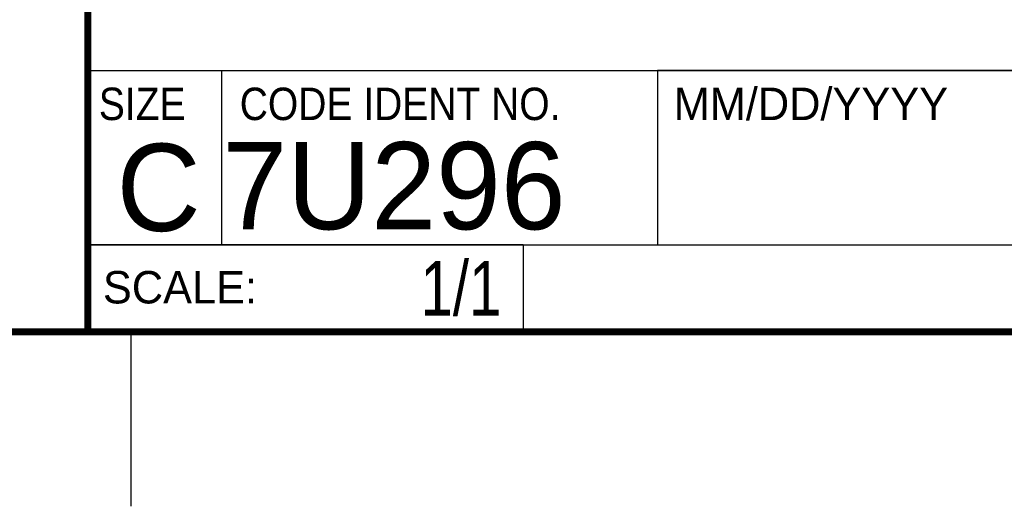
# Model space of a CAD drawing. Header units: inches. Extents: x 0 to 22, y 0 to 17.
# Tile 3 of 8: x 16.2 to 19, y 0 to 1.4. Entities that reach past the tile are written whole.
import ezdxf
from ezdxf.enums import TextEntityAlignment as Align

# ---------------------------------------------------------------- set-up
doc = ezdxf.new("R2010")
doc.units = ezdxf.units.IN
doc.header["$LTSCALE"] = 1.21
doc.header["$MEASUREMENT"] = 0
doc.layers.get('0').update_dxf_attribs({"linetype": 'CONTINUOUS'})
doc.styles.get("Standard").update_dxf_attribs({"font": 'txt', "width": 0.8})

msp = doc.modelspace()

# ---------------------------------------------------------------- linework, layer by layer
at = {"color": 2, "linetype": 'CONTINUOUS'}
for p, q in [((16.3737, 2.9596), (16.3737, 1.2496)), ((16.3737, 1.2496), (21.5037, 1.2496)), ((16.76, 0.75), (16.76, 1.25)), ((18.01, 1.25), (21.5, 1.25)), ((18.01, 1.25), (18.01, 0.75)), ((16.3748, 0.7501), (17.6248, 0.7501)), ((16.3748, 0.7501), (16.3748, 0.5001)), ((16.375, 0.75), (21.5, 0.75)), ((17.6248, 0.7501), (17.6248, 0.5001)), ((18.01, 0.75), (21.5, 0.75)), ((16.3748, 0.5001), (17.6248, 0.5001)), ((16.5, 0), (16.5, 0.5))]:
    msp.add_line(p, q, dxfattribs=at)
at = {"color": 7, "linetype": 'CONTINUOUS', "const_width": 0.02}
for points in [[(16.375, 2.96), (16.375, 0.5)], [(0.5, 0.5), (21.5, 0.5)]]:
    msp.add_lwpolyline(points, dxfattribs=at)

# ---------------------------------------------------------------- texts
at = {"color": 2, "linetype": 'CONTINUOUS', "width": 0.9}
for s, p in [('SIZE', (16.407, 1.1072)), ('CODE IDENT NO.', (16.8114, 1.1072))]:
    msp.add_text(s, height=0.093, dxfattribs=at).set_placement(p)
at = {"color": 2, "linetype": 'CONTINUOUS'}
for s, p in [('MM/DD/YYYY', (18.0565, 1.1072)), ('SCALE:', (16.4187, 0.5815))]:
    msp.add_text(s, height=0.093, dxfattribs=at).set_placement(p)
at = {"color": 7, "linetype": 'CONTINUOUS'}
msp.add_text('7U296', height=0.25, dxfattribs=at).set_placement((16.7614, 0.7941))
msp.add_text('C', height=0.25, dxfattribs=at).set_placement((16.5785, 0.7893), align=Align.CENTER)
at = {"color": 7, "linetype": 'CONTINUOUS', "width": 0.8}
msp.add_text('1/1', height=0.15625, dxfattribs=at).set_placement((17.5623, 0.5469), align=Align.RIGHT)

doc.saveas('drawing.dxf')
